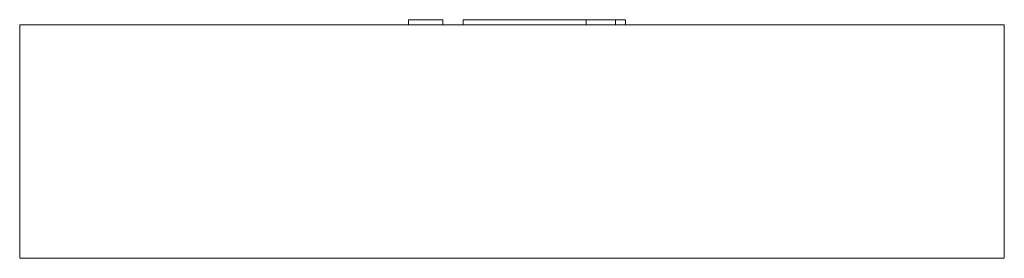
# Model space of a CAD drawing. Header units: millimetres. Extents: x -190 to 190, y -90 to 2.
import ezdxf

# ---------------------------------------------------------------- set-up
doc = ezdxf.new("R2010")
doc.units = ezdxf.units.MM

# ---------------------------------------------------------------- blocks, each defined once
blk = doc.blocks.new('RSen_56_ME_FB_LOD200 - convector_jaga - mipr0_00911038 - trench radiator - 2 pipe_jaga_mini canal pro_lxhxd 1100x90x380 mm-335911-left')
at = {"lineweight": 18}
for p, q in [((-190, 0), (190, 0)), ((-190, -90), (-190, 0)), ((190, -90), (190, 0)), ((190, -90), (-190, -90))]:
    blk.add_line(p, q, dxfattribs=at)
blk = doc.blocks.new('RSen_55_GM_FB_logo - SH_jaga - standard-260147-left')
at = {"lineweight": 18}
for p, q in [((-40, 2), (-26.71, 2)), ((-40, 2), (-40, 0)), ((-26.71, 0), (-26.71, 2)), ((-18.85, 2), (24.69, 2)), ((-18.85, 0), (-18.85, 2)), ((24.69, 2), (28.62, 2)), ((28.62, 2), (40, 2)), ((28.62, 0), (28.62, 2)), ((40, 0), (40, 2)), ((40.01, 2), (43.85, 2)), ((43.85, 0), (43.85, 2))]:
    blk.add_line(p, q, dxfattribs=at)

msp = doc.modelspace()

# ---------------------------------------------------------------- block references
at = {"lineweight": 18}
for name in ['RSen_56_ME_FB_LOD200 - convector_jaga - mipr0_00911038 - trench radiator - 2 pipe_jaga_mini canal pro_lxhxd 1100x90x380 mm-335911-left', 'RSen_55_GM_FB_logo - SH_jaga - standard-260147-left']:
    msp.add_blockref(name, (0, 0), dxfattribs=at)

doc.saveas('drawing.dxf')
